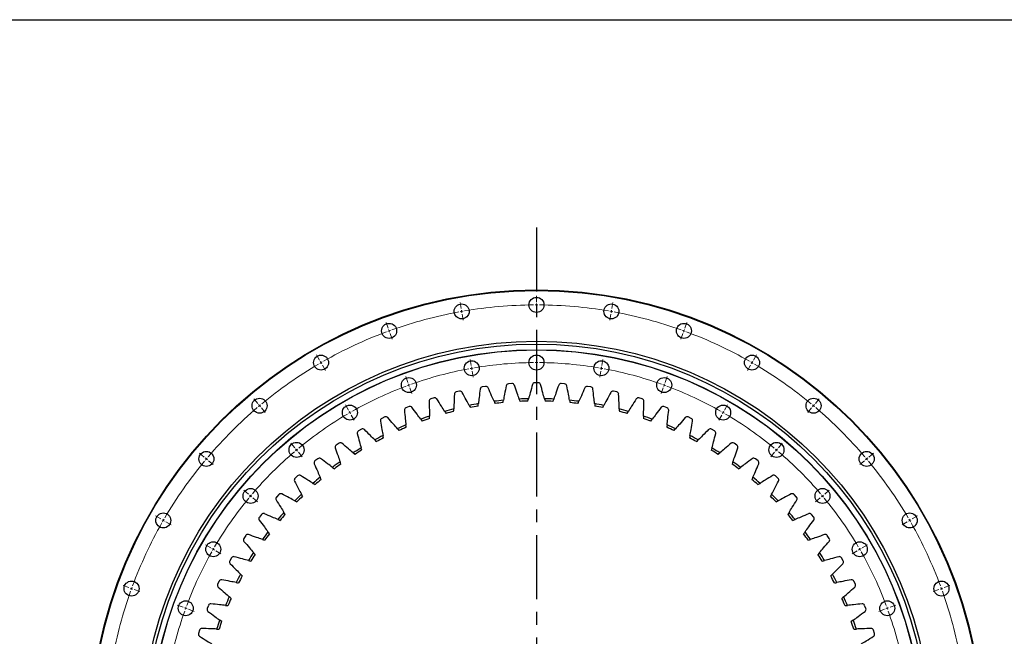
# Model space of a CAD drawing. Header units: millimetres. Extents: x 357 to 9064, y 12136 to 18804.
# Tile 8 of 16: x 1514 to 3222, y 17735 to 18804. Entities that reach past the tile are written whole.
import ezdxf

# ---------------------------------------------------------------- set-up
doc = ezdxf.new("R2010")
doc.units = ezdxf.units.MM
doc.header["$LTSCALE"] = 50
doc.linetypes.add('CENTER', pattern=[10.16, 6.35, -1.27, 1.27, -1.27])

msp = doc.modelspace()

# ---------------------------------------------------------------- linework, layer by layer
at = {"linetype": 'CENTER', "ltscale": 0.35}
msp.add_line((2410.1, 18443.7), (2410.1, 16680.2), dxfattribs=at)
at = {"color": 0, "linetype": 'Continuous', "lineweight": 18}
for p, q in [((2279.5, 18303), (2277.7, 18313.3)), ((2410.1, 18314.4), (2410.1, 18324.9)), ((2410.1, 18309.4), (2410.1, 18311.9)), ((2410.1, 18309.4), (2410.1, 18306.9)), ((2540.8, 18303), (2542.6, 18313.3)), ((2280.3, 18298.1), (2279.9, 18300.5)), ((2280.3, 18298.1), (2280.8, 18295.6)), ((2281.2, 18293.2), (2283, 18282.8)), ((2410.1, 18304.4), (2410.1, 18293.9)), ((2539.1, 18293.2), (2537.3, 18282.8)), ((2540, 18298.1), (2539.5, 18295.6)), ((2540, 18298.1), (2540.4, 18300.5)), ((2152.8, 18269.1), (2149.2, 18278.9)), ((2667.5, 18269.1), (2671.1, 18278.9)), ((2154.5, 18264.4), (2153.6, 18266.7)), ((2154.5, 18264.4), (2155.3, 18262)), ((2156.2, 18259.7), (2159.8, 18249.8)), ((2664.1, 18259.7), (2660.5, 18249.8)), ((2665.8, 18264.4), (2665, 18262)), ((2665.8, 18264.4), (2666.7, 18266.7)), ((2410.1, 18214.4), (2410.1, 18224.9)), ((2033.9, 18213.6), (2028.6, 18222.7)), ((2036.4, 18209.3), (2035.1, 18211.5)), ((2036.4, 18209.3), (2037.6, 18207.1)), ((2296.8, 18204.5), (2295, 18214.9)), ((2410.1, 18209.4), (2410.1, 18211.9)), ((2410.1, 18209.4), (2410.1, 18206.9)), ((2523.5, 18204.5), (2525.3, 18214.9)), ((2783.9, 18209.3), (2782.6, 18207.1)), ((2783.9, 18209.3), (2785.1, 18211.5)), ((2786.4, 18213.6), (2791.6, 18222.7)), ((2038.9, 18205), (2044.1, 18195.9)), ((2297.7, 18199.6), (2297.3, 18202.1)), ((2297.7, 18199.6), (2298.1, 18197.1)), ((2298.6, 18194.7), (2300.4, 18184.3)), ((2410.1, 18204.4), (2410.1, 18193.9)), ((2521.7, 18194.7), (2519.9, 18184.3)), ((2522.6, 18199.6), (2522.2, 18197.1)), ((2522.6, 18199.6), (2523, 18202.1)), ((2781.4, 18205), (2776.1, 18195.9)), ((2187, 18175.1), (2183.4, 18185)), ((2188.7, 18170.4), (2187.8, 18172.7)), ((2631.6, 18170.4), (2632.5, 18172.7)), ((2633.3, 18175.1), (2636.9, 18185)), ((2188.7, 18170.4), (2189.5, 18168)), ((2190.4, 18165.7), (2194, 18155.8)), ((2629.9, 18165.7), (2626.3, 18155.8)), ((2631.6, 18170.4), (2630.8, 18168)), ((1926.5, 18138.4), (1919.7, 18146.4)), ((2893.8, 18138.4), (2900.6, 18146.4)), ((1929.7, 18134.6), (1928.1, 18136.5)), ((1929.7, 18134.6), (1931.3, 18132.6)), ((1932.9, 18130.7), (1939.6, 18122.7)), ((2083.9, 18127), (2078.6, 18136.1)), ((2086.4, 18122.7), (2085.1, 18124.9)), ((2086.4, 18122.7), (2087.6, 18120.5)), ((2733.9, 18122.7), (2732.6, 18120.5)), ((2733.9, 18122.7), (2735.1, 18124.9)), ((2736.4, 18127), (2741.6, 18136.1)), ((2887.4, 18130.7), (2880.7, 18122.7)), ((2890.6, 18134.6), (2889, 18132.6)), ((2890.6, 18134.6), (2892.2, 18136.5)), ((2088.9, 18118.4), (2094.1, 18109.3)), ((2731.4, 18118.4), (2726.1, 18109.3)), ((1990.7, 18061.8), (1984, 18069.8)), ((2829.6, 18061.8), (2836.3, 18069.8)), ((1833.7, 18045.6), (1825.7, 18052.4)), ((1993.9, 18058), (1992.3, 18059.9)), ((1993.9, 18058), (1995.6, 18056)), ((1997.2, 18054.1), (2003.9, 18046.1)), ((2823.1, 18054.1), (2816.4, 18046.1)), ((2826.4, 18058), (2824.7, 18056)), ((2826.4, 18058), (2828, 18059.9)), ((2986.6, 18045.6), (2994.6, 18052.4)), ((1837.5, 18042.4), (1835.6, 18044)), ((1837.5, 18042.4), (1839.4, 18040.8)), ((1841.4, 18039.2), (1849.4, 18032.5)), ((2978.9, 18039.2), (2970.9, 18032.5)), ((2982.8, 18042.4), (2980.9, 18040.8)), ((2982.8, 18042.4), (2984.7, 18044)), ((1910.3, 17981.4), (1902.3, 17988.1)), ((2910, 17981.4), (2918, 17988.1)), ((1914.1, 17978.1), (1912.2, 17979.8)), ((1914.1, 17978.1), (1916, 17976.5)), ((1918, 17974.9), (1926, 17968.2)), ((2902.3, 17974.9), (2894.3, 17968.2)), ((2906.2, 17978.1), (2904.2, 17976.5)), ((2906.2, 17978.1), (2908.1, 17979.8)), ((1758.5, 17938.2), (1749.4, 17943.4)), ((1762.8, 17935.7), (1760.6, 17936.9)), ((1762.8, 17935.7), (1765, 17934.4)), ((1767.1, 17933.2), (1776.2, 17927.9)), ((3053.2, 17933.2), (3044.1, 17927.9)), ((3057.5, 17935.7), (3055.3, 17934.4)), ((3057.5, 17935.7), (3059.7, 17936.9)), ((3061.8, 17938.2), (3070.9, 17943.4)), ((1845.1, 17888.2), (1836, 17893.4)), ((1849.4, 17885.7), (1847.2, 17886.9)), ((1849.4, 17885.7), (1851.6, 17884.4)), ((1853.7, 17883.2), (1862.8, 17877.9)), ((2966.6, 17883.2), (2957.5, 17877.9)), ((2970.9, 17885.7), (2968.7, 17884.4)), ((2970.9, 17885.7), (2973.1, 17886.9)), ((2975.2, 17888.2), (2984.3, 17893.4)), ((1703, 17819.3), (1693.2, 17822.9)), ((1707.7, 17817.6), (1705.4, 17818.5)), ((1707.7, 17817.6), (1710.1, 17816.7)), ((1712.4, 17815.9), (1722.3, 17812.3)), ((3107.9, 17815.9), (3098, 17812.3)), ((3112.6, 17817.6), (3110.2, 17816.7)), ((3112.6, 17817.6), (3114.9, 17818.5)), ((3117.3, 17819.3), (3127.1, 17822.9)), ((1797, 17785.1), (1787.1, 17788.7)), ((1801.7, 17783.4), (1799.3, 17784.3)), ((1801.7, 17783.4), (1804, 17782.5)), ((1806.4, 17781.7), (1816.3, 17778.1)), ((3013.9, 17781.7), (3004, 17778.1)), ((3018.6, 17783.4), (3016.3, 17782.5)), ((3018.6, 17783.4), (3020.9, 17784.3)), ((3023.3, 17785.1), (3033.2, 17788.7))]:
    msp.add_line(p, q, dxfattribs=at)
at = {"color": 7, "linetype": 'Continuous', "lineweight": 25}
for p, q in [((2367.4, 18173), (2361.4, 18172.5)), ((2413.2, 18174.4), (2407.1, 18174.4)), ((2458.9, 18172.5), (2452.9, 18173)), ((2276.8, 18159.8), (2270.9, 18158.4)), ((2321.8, 18168), (2315.9, 18167.1)), ((2504.4, 18167.1), (2498.4, 18168)), ((2549.4, 18158.4), (2543.5, 18159.8)), ((2232.5, 18148.1), (2226.7, 18146.3)), ((2593.6, 18146.3), (2587.8, 18148.1)), ((2189.2, 18133.2), (2183.6, 18131)), ((2636.7, 18131), (2631.1, 18133.2)), ((2147.1, 18115.1), (2141.7, 18112.5)), ((2678.6, 18112.5), (2673.2, 18115.1)), ((2106.5, 18093.9), (2101.3, 18090.9)), ((2719, 18090.9), (2713.8, 18093.9)), ((2067.6, 18069.7), (2062.6, 18066.3)), ((2757.7, 18066.3), (2752.7, 18069.7)), ((2030.6, 18042.7), (2025.9, 18038.9)), ((2794.4, 18038.9), (2789.7, 18042.7)), ((1995.8, 18013), (1991.3, 18008.9)), ((2829, 18008.9), (2824.5, 18013)), ((1963.2, 17980.8), (1959.1, 17976.3)), ((2861.2, 17976.3), (2857.1, 17980.8)), ((1933.2, 17946.2), (1929.4, 17941.5)), ((2890.9, 17941.5), (2887.1, 17946.2)), ((1905.8, 17909.5), (1902.4, 17904.5)), ((2917.9, 17904.5), (2914.5, 17909.5)), ((1881.2, 17870.8), (1878.2, 17865.6)), ((2942.1, 17865.6), (2939.1, 17870.8)), ((1859.6, 17830.4), (1857, 17825)), ((2963.3, 17825), (2960.7, 17830.4)), ((1841.1, 17788.5), (1838.9, 17782.9)), ((2981.4, 17782.9), (2979.2, 17788.5)), ((1825.8, 17745.4), (1824, 17739.6)), ((2996.3, 17739.6), (2994.5, 17745.4))]:
    msp.add_line(p, q, dxfattribs=at)
msp.add_lwpolyline([(357.3, 18803.9), (9063.8, 18803.9), (9063.8, 12135.8), (357.3, 12135.8)], close=True)
for centre, radius in [((2410.1, 17561.9), 773.5), ((2410.1, 17561.9), 772.5), ((2280.3, 18298.1), 13), ((2410.1, 18309.4), 13), ((2540, 18298.1), 13), ((2154.5, 18264.4), 13), ((2665.8, 18264.4), 13), ((2410.1, 17561.9), 684.5), ((2410.1, 17561.9), 679.5), ((2410.1, 17561.9), 669.7), ((2410.1, 17561.9), 669.4), ((2036.4, 18209.3), 13), ((2297.7, 18199.6), 13), ((2410.1, 18209.4), 13), ((2522.6, 18199.6), 13), ((2783.9, 18209.3), 13), ((2188.7, 18170.4), 13), ((2631.6, 18170.4), 13), ((1929.7, 18134.6), 13), ((2890.6, 18134.6), 13), ((2086.4, 18122.7), 13), ((2733.9, 18122.7), 13), ((1993.9, 18058), 13), ((2826.4, 18058), 13), ((1837.5, 18042.4), 13), ((2982.8, 18042.4), 13), ((1914.1, 17978.1), 13), ((2906.2, 17978.1), 13), ((1762.8, 17935.7), 13), ((3057.5, 17935.7), 13), ((1849.4, 17885.7), 13), ((2970.9, 17885.7), 13), ((1707.7, 17817.6), 13), ((3112.6, 17817.6), 13), ((1801.7, 17783.4), 13), ((3018.6, 17783.4), 13)]:
    msp.add_circle(centre, radius, dxfattribs=at)
at = {"color": 0, "linetype": 'Continuous', "lineweight": 18}
for radius, start, end in [(747.5, 90.3832, 99.6168), (747.5, 90, 90.1916), (747.5, 89.8084, 90), (747.5, 80.3832, 89.6168), (747.5, 100.3832, 109.6168), (747.5, 100, 100.1916), (747.5, 99.8084, 100), (747.5, 80, 80.1916), (747.5, 79.8084, 80), (747.5, 70.3832, 79.6168), (747.5, 110.3832, 119.6168), (747.5, 110, 110.1916), (747.5, 109.8084, 110), (747.5, 70, 70.1916), (747.5, 69.8084, 70), (747.5, 60.3832, 69.6168), (747.5, 120.3832, 129.6168), (747.5, 120, 120.1916), (747.5, 119.8084, 120), (647.5, 90.4424, 99.5576), (647.5, 90, 90.2212), (647.5, 89.7788, 90), (647.5, 80.4424, 89.5576), (747.5, 60, 60.1916), (747.5, 59.8084, 60), (747.5, 50.3832, 59.6168), (647.5, 100.4424, 109.5576), (647.5, 100, 100.2212), (647.5, 99.7788, 100), (647.5, 80, 80.2212), (647.5, 79.7788, 80), (647.5, 70.4424, 79.5576), (647.5, 110.4424, 119.5576), (647.5, 110, 110.2212), (647.5, 109.7788, 110), (647.5, 70, 70.2212), (647.5, 69.7788, 70), (647.5, 60.4424, 69.5576), (747.5, 130.3832, 139.6168), (747.5, 130, 130.1916), (747.5, 129.8084, 130), (647.5, 120, 120.2212), (647.5, 119.7788, 120), (647.5, 60, 60.2212), (647.5, 59.7788, 60), (747.5, 50, 50.1916), (747.5, 49.8084, 50), (747.5, 40.3832, 49.6168), (647.5, 120.4424, 129.5576), (647.5, 50.4424, 59.5576), (647.5, 130.4424, 139.5576), (647.5, 130, 130.2212), (647.5, 129.7788, 130), (647.5, 50, 50.2212), (647.5, 49.7788, 50), (647.5, 40.4424, 49.5576), (747.5, 140.3832, 149.6168), (747.5, 140, 140.1916), (747.5, 139.8084, 140), (747.5, 40, 40.1916), (747.5, 39.8084, 40), (747.5, 30.3832, 39.6168), (647.5, 140.4424, 149.5576), (647.5, 140, 140.2212), (647.5, 139.7788, 140), (647.5, 40, 40.2212), (647.5, 39.7788, 40), (647.5, 30.4424, 39.5576), (747.5, 150, 150.1916), (747.5, 149.8084, 150), (747.5, 30, 30.1916), (747.5, 29.8084, 30), (747.5, 150.3832, 159.6168), (747.5, 20.3832, 29.6168), (647.5, 150, 150.2212), (647.5, 149.7788, 150), (647.5, 30, 30.2212), (647.5, 29.7788, 30), (647.5, 150.4424, 159.5576), (647.5, 20.4424, 29.5576), (747.5, 160, 160.1916), (747.5, 159.8084, 160), (747.5, 20, 20.1916), (747.5, 19.8084, 20), (747.5, 160.3832, 169.6168), (747.5, 10.3832, 19.6168), (647.5, 160, 160.2212), (647.5, 159.7788, 160), (647.5, 20, 20.2212), (647.5, 19.7788, 20), (647.5, 160.4424, 169.5576), (647.5, 10.4424, 19.5576)]:
    msp.add_arc((2410.1, 17561.9), radius, start, end, dxfattribs=at)
at = {"color": 7, "linetype": 'Continuous', "lineweight": 25}
for centre, radius, start, end in [((2361.7, 18168.3), 4.2, 94.2857, 168.7659), ((2367.7, 18168.8), 4.2, 19.8055, 94.2857), ((2407.1, 18170.2), 4.2, 90, 164.4802), ((2413.2, 18170.2), 4.2, 15.5198, 90), ((2452.6, 18168.8), 4.2, 85.7143, 160.1945), ((2458.6, 18168.3), 4.2, 11.2341, 85.7143), ((2271.8, 18154.3), 4.2, 102.8571, 177.3374), ((2277.7, 18155.7), 4.2, 28.3769, 102.8571), ((2316.5, 18163), 4.2, 98.5714, 173.0516), ((2322.5, 18163.9), 4.2, 24.0912, 98.5714), ((2497.8, 18163.9), 4.2, 81.4286, 155.9088), ((2503.8, 18163), 4.2, 6.9484, 81.4286), ((2542.6, 18155.7), 4.2, 77.1429, 151.6231), ((2548.5, 18154.3), 4.2, 2.6626, 77.1429), ((2228, 18142.3), 4.2, 107.1429, 181.6231), ((2233.7, 18144.1), 4.2, 32.6626, 107.1429), ((2410.1, 17561.9), 585, 99.916, 101.5126), ((2410.1, 17561.9), 585, 95.6302, 97.2269), ((2410.1, 17561.9), 581, 95.7506, 97.1065), ((2410.1, 17561.9), 585, 91.3445, 92.9412), ((2410.1, 17561.9), 581, 91.4649, 92.8208), ((2410.1, 17561.9), 585, 87.0588, 88.6555), ((2410.1, 17561.9), 581, 87.1792, 88.5351), ((2410.1, 17561.9), 585, 82.7731, 84.3698), ((2410.1, 17561.9), 581, 82.8935, 84.2494), ((2410.1, 17561.9), 585, 78.4874, 80.084), ((2586.6, 18144.1), 4.2, 72.8571, 147.3374), ((2592.3, 18142.3), 4.2, 358.3769, 72.8571), ((2185.1, 18127.1), 4.2, 111.4286, 185.9088), ((2190.7, 18129.3), 4.2, 36.9484, 111.4286), ((2410.1, 17561.9), 585, 104.2017, 105.7983), ((2410.1, 17561.9), 581, 104.3221, 105.6779), ((2410.1, 17561.9), 581, 100.0363, 101.3922), ((2410.1, 17561.9), 581, 78.6078, 79.9637), ((2410.1, 17561.9), 585, 74.2017, 75.7983), ((2410.1, 17561.9), 581, 74.3221, 75.6779), ((2629.6, 18129.3), 4.2, 68.5714, 143.0516), ((2635.2, 18127.1), 4.2, 354.0912, 68.5714), ((2143.5, 18108.7), 4.2, 115.7143, 190.1945), ((2148.9, 18111.3), 4.2, 41.2341, 115.7143), ((2410.1, 17561.9), 585, 108.4874, 110.084), ((2410.1, 17561.9), 581, 108.6078, 109.9637), ((2410.1, 17561.9), 581, 70.0363, 71.3922), ((2410.1, 17561.9), 585, 69.916, 71.5126), ((2671.4, 18111.3), 4.2, 64.2857, 138.7659), ((2676.8, 18108.7), 4.2, 349.8055, 64.2857), ((2103.4, 18087.2), 4.2, 120, 194.4802), ((2108.6, 18090.3), 4.2, 45.5198, 120), ((2410.1, 17561.9), 585, 112.7731, 114.3698), ((2410.1, 17561.9), 581, 112.8935, 114.2494), ((2410.1, 17561.9), 581, 65.7506, 67.1065), ((2410.1, 17561.9), 585, 65.6302, 67.2269), ((2711.7, 18090.3), 4.2, 60, 134.4802), ((2716.9, 18087.2), 4.2, 345.5198, 60), ((2070, 18066.2), 4.2, 49.8055, 124.2857), ((2410.1, 17561.9), 585, 117.0588, 118.6555), ((2410.1, 17561.9), 581, 117.1792, 118.5351), ((2410.1, 17561.9), 581, 61.4649, 62.8208), ((2410.1, 17561.9), 585, 61.3445, 62.9412), ((2750.3, 18066.2), 4.2, 55.7143, 130.1945), ((2065, 18062.8), 4.2, 124.2857, 198.7659), ((2410.1, 17561.9), 585, 121.3445, 122.9412), ((2410.1, 17561.9), 581, 121.4649, 122.8208), ((2410.1, 17561.9), 581, 57.1792, 58.5351), ((2410.1, 17561.9), 585, 57.0588, 58.6555), ((2755.3, 18062.8), 4.2, 341.2341, 55.7143), ((2028.5, 18035.6), 4.2, 128.5714, 203.0516), ((2033.2, 18039.4), 4.2, 54.0912, 128.5714), ((2410.1, 17561.9), 585, 125.6302, 127.2269), ((2410.1, 17561.9), 585, 52.7731, 54.3698), ((2787.1, 18039.4), 4.2, 51.4286, 125.9088), ((2791.8, 18035.6), 4.2, 336.9484, 51.4286), ((2410.1, 17561.9), 581, 125.7506, 127.1065), ((2410.1, 17561.9), 581, 52.8935, 54.2494), ((1994.2, 18005.8), 4.2, 132.8571, 207.3374), ((1998.6, 18009.9), 4.2, 58.3769, 132.8571), ((2410.1, 17561.9), 585, 129.916, 131.5126), ((2410.1, 17561.9), 581, 130.0363, 131.3922), ((2410.1, 17561.9), 581, 48.6078, 49.9637), ((2410.1, 17561.9), 585, 48.4874, 50.084), ((2821.7, 18009.9), 4.2, 47.1429, 121.6231), ((2826.1, 18005.8), 4.2, 332.6626, 47.1429), ((1962.2, 17973.5), 4.2, 137.1429, 211.6231), ((1966.3, 17977.9), 4.2, 62.6626, 137.1429), ((2410.1, 17561.9), 585, 134.2017, 135.7983), ((2410.1, 17561.9), 581, 134.3221, 135.6779), ((2410.1, 17561.9), 581, 44.3221, 45.6779), ((2410.1, 17561.9), 585, 44.2017, 45.7983), ((2854, 17977.9), 4.2, 42.8571, 117.3374), ((2858.1, 17973.5), 4.2, 328.3769, 42.8571), ((1932.7, 17938.8), 4.2, 141.4286, 215.9088), ((1936.4, 17943.6), 4.2, 66.9484, 141.4286), ((2410.1, 17561.9), 585, 138.4874, 140.084), ((2410.1, 17561.9), 581, 138.6078, 139.9637), ((2410.1, 17561.9), 581, 40.0363, 41.3922), ((2410.1, 17561.9), 585, 39.916, 41.5126), ((2883.9, 17943.6), 4.2, 38.5714, 113.0516), ((2887.6, 17938.8), 4.2, 324.0912, 38.5714), ((2410.1, 17561.9), 585, 142.7731, 144.3698), ((2410.1, 17561.9), 585, 35.6302, 37.2269), ((1905.8, 17902.1), 4.2, 145.7143, 220.1945), ((1909.2, 17907.1), 4.2, 71.2341, 145.7143), ((2410.1, 17561.9), 581, 142.8935, 144.2494), ((2410.1, 17561.9), 581, 35.7506, 37.1065), ((2911, 17907.1), 4.2, 34.2857, 108.7659), ((2914.5, 17902.1), 4.2, 319.8055, 34.2857), ((1881.8, 17863.5), 4.2, 150, 224.4802), ((1884.9, 17868.7), 4.2, 75.5198, 150), ((2410.1, 17561.9), 585, 147.0588, 148.6555), ((2410.1, 17561.9), 581, 147.1792, 148.5351), ((2410.1, 17561.9), 581, 31.4649, 32.8208), ((2410.1, 17561.9), 585, 31.3445, 32.9412), ((2935.4, 17868.7), 4.2, 30, 104.4802), ((2938.5, 17863.5), 4.2, 315.5198, 30), ((1863.4, 17828.6), 4.2, 79.8055, 154.2857), ((2410.1, 17561.9), 585, 151.3445, 152.9412), ((2410.1, 17561.9), 581, 151.4649, 152.8208), ((2410.1, 17561.9), 581, 27.1792, 28.5351), ((2410.1, 17561.9), 585, 27.0588, 28.6555), ((2956.9, 17828.6), 4.2, 25.7143, 100.1945), ((1860.8, 17823.1), 4.2, 154.2857, 228.7659), ((2959.5, 17823.1), 4.2, 311.2341, 25.7143), ((2410.1, 17561.9), 585, 155.6302, 157.2269), ((2410.1, 17561.9), 581, 155.7506, 157.1065), ((2410.1, 17561.9), 581, 22.8935, 24.2494), ((2410.1, 17561.9), 585, 22.7731, 24.3698), ((1842.8, 17781.4), 4.2, 158.5714, 233.0516), ((1845, 17787), 4.2, 84.0912, 158.5714), ((2975.3, 17787), 4.2, 21.4286, 95.9088), ((2977.5, 17781.4), 4.2, 306.9484, 21.4286), ((2410.1, 17561.9), 585, 159.916, 161.5126), ((2410.1, 17561.9), 585, 18.4874, 20.084), ((1829.8, 17744.1), 4.2, 88.3769, 162.8571), ((2410.1, 17561.9), 581, 160.0363, 161.3922), ((2410.1, 17561.9), 581, 18.6078, 19.9637), ((2990.5, 17744.1), 4.2, 17.1429, 91.6231), ((1828, 17738.4), 4.2, 162.8571, 237.3374), ((2992.3, 17738.4), 4.2, 302.6626, 17.1429)]:
    msp.add_arc(centre, radius, start, end, dxfattribs=at)
for points, knots in [([(2293.4, 18135.2), (2291.7, 18138.2), (2287.7, 18145.8), (2283.7, 18153.4), (2281.4, 18157.7)], [0.1292262, 0.1292262, 0.1292262, 0.1292262, 0.3809771, 0.7350381, 0.7350381, 0.7350381, 0.7350381]), ([(2312.3, 18163.5), (2311.7, 18158.7), (2310.8, 18150.1), (2309.8, 18141.6), (2309.4, 18138.2)], [0.0269161, 0.0269161, 0.0269161, 0.0269161, 0.3809771, 0.6327281, 0.6327281, 0.6327281, 0.6327281]), ([(2336.6, 18142.3), (2335.1, 18145.5), (2331.7, 18153.3), (2328.3, 18161.2), (2326.3, 18165.6)], [0.1292262, 0.1292262, 0.1292262, 0.1292262, 0.3809771, 0.7350381, 0.7350381, 0.7350381, 0.7350381]), ([(2357.6, 18169.1), (2356.6, 18164.4), (2355, 18155.9), (2353.4, 18147.5), (2352.8, 18144.1)], [0.0269161, 0.0269161, 0.0269161, 0.0269161, 0.3809771, 0.6327281, 0.6327281, 0.6327281, 0.6327281]), ([(2380.1, 18146.2), (2379, 18149.4), (2376.1, 18157.5), (2373.3, 18165.6), (2371.7, 18170.2)], [0.1292262, 0.1292262, 0.1292262, 0.1292262, 0.3809771, 0.7350381, 0.7350381, 0.7350381, 0.7350381]), ([(2403.1, 18171.4), (2401.8, 18166.7), (2399.6, 18158.4), (2397.3, 18150.1), (2396.4, 18146.8)], [0.0269161, 0.0269161, 0.0269161, 0.0269161, 0.3809771, 0.6327281, 0.6327281, 0.6327281, 0.6327281]), ([(2423.9, 18146.8), (2423, 18150.1), (2420.7, 18158.4), (2418.5, 18166.7), (2417.2, 18171.4)], [0.1292262, 0.1292262, 0.1292262, 0.1292262, 0.3809771, 0.7350381, 0.7350381, 0.7350381, 0.7350381]), ([(2448.6, 18170.2), (2447, 18165.6), (2444.2, 18157.5), (2441.3, 18149.4), (2440.2, 18146.2)], [0.0269161, 0.0269161, 0.0269161, 0.0269161, 0.3809771, 0.6327281, 0.6327281, 0.6327281, 0.6327281]), ([(2467.5, 18144.1), (2466.9, 18147.5), (2465.3, 18155.9), (2463.7, 18164.4), (2462.7, 18169.1)], [0.1292262, 0.1292262, 0.1292262, 0.1292262, 0.3809771, 0.7350381, 0.7350381, 0.7350381, 0.7350381]), ([(2494, 18165.6), (2492, 18161.2), (2488.6, 18153.3), (2485.2, 18145.5), (2483.7, 18142.3)], [0.0269161, 0.0269161, 0.0269161, 0.0269161, 0.3809771, 0.6327281, 0.6327281, 0.6327281, 0.6327281]), ([(2510.9, 18138.2), (2510.5, 18141.6), (2509.5, 18150.1), (2508.6, 18158.7), (2508, 18163.5)], [0.1292262, 0.1292262, 0.1292262, 0.1292262, 0.3809771, 0.7350381, 0.7350381, 0.7350381, 0.7350381]), ([(2538.9, 18157.7), (2536.6, 18153.4), (2532.5, 18145.8), (2528.5, 18138.2), (2526.9, 18135.2)], [0.0269161, 0.0269161, 0.0269161, 0.0269161, 0.3809771, 0.6327281, 0.6327281, 0.6327281, 0.6327281]), ([(2223.8, 18142.2), (2223.9, 18137.4), (2224.2, 18128.8), (2224.5, 18120.2), (2224.6, 18116.7)], [0.0269161, 0.0269161, 0.0269161, 0.0269161, 0.3809771, 0.6327281, 0.6327281, 0.6327281, 0.6327281]), ([(2250.9, 18124.8), (2249, 18127.8), (2244.5, 18135), (2239.9, 18142.3), (2237.3, 18146.4)], [0.1292262, 0.1292262, 0.1292262, 0.1292262, 0.3809771, 0.7350381, 0.7350381, 0.7350381, 0.7350381]), ([(2267.6, 18154.5), (2267.4, 18149.7), (2267.1, 18141.1), (2266.8, 18132.5), (2266.6, 18129.1)], [0.0269161, 0.0269161, 0.0269161, 0.0269161, 0.3809771, 0.6327281, 0.6327281, 0.6327281, 0.6327281]), ([(2553.7, 18129.1), (2553.5, 18132.5), (2553.2, 18141.1), (2552.9, 18149.7), (2552.6, 18154.5)], [0.1292262, 0.1292262, 0.1292262, 0.1292262, 0.3809771, 0.7350381, 0.7350381, 0.7350381, 0.7350381]), ([(2583, 18146.4), (2580.4, 18142.3), (2575.8, 18135), (2571.3, 18127.8), (2569.4, 18124.8)], [0.0269161, 0.0269161, 0.0269161, 0.0269161, 0.3809771, 0.6327281, 0.6327281, 0.6327281, 0.6327281]), ([(2595.6, 18116.7), (2595.8, 18120.2), (2596.1, 18128.8), (2596.4, 18137.4), (2596.5, 18142.2)], [0.1292262, 0.1292262, 0.1292262, 0.1292262, 0.3809771, 0.7350381, 0.7350381, 0.7350381, 0.7350381]), ([(2180.9, 18126.7), (2181.4, 18121.8), (2182.4, 18113.3), (2183.3, 18104.8), (2183.7, 18101.3)], [0.0269161, 0.0269161, 0.0269161, 0.0269161, 0.3809771, 0.6327281, 0.6327281, 0.6327281, 0.6327281]), ([(2209.3, 18111.4), (2207.2, 18114.1), (2202.1, 18121), (2197, 18127.9), (2194.1, 18131.8)], [0.1292262, 0.1292262, 0.1292262, 0.1292262, 0.3809771, 0.7350381, 0.7350381, 0.7350381, 0.7350381]), ([(2626.2, 18131.8), (2623.3, 18127.9), (2618.2, 18121), (2613.1, 18114.1), (2611, 18111.4)], [0.0269161, 0.0269161, 0.0269161, 0.0269161, 0.3809771, 0.6327281, 0.6327281, 0.6327281, 0.6327281]), ([(2636.6, 18101.3), (2637, 18104.8), (2637.9, 18113.3), (2638.9, 18121.8), (2639.4, 18126.7)], [0.1292262, 0.1292262, 0.1292262, 0.1292262, 0.3809771, 0.7350381, 0.7350381, 0.7350381, 0.7350381]), ([(2139.4, 18107.9), (2140.2, 18103.2), (2141.8, 18094.7), (2143.4, 18086.3), (2144, 18082.9)], [0.0269161, 0.0269161, 0.0269161, 0.0269161, 0.3809771, 0.6327281, 0.6327281, 0.6327281, 0.6327281]), ([(2168.8, 18094.8), (2166.5, 18097.4), (2160.9, 18103.9), (2155.3, 18110.4), (2152.1, 18114.1)], [0.1292262, 0.1292262, 0.1292262, 0.1292262, 0.3809771, 0.7350381, 0.7350381, 0.7350381, 0.7350381]), ([(2668.2, 18114.1), (2665, 18110.4), (2659.4, 18103.9), (2653.8, 18097.4), (2651.5, 18094.8)], [0.0269161, 0.0269161, 0.0269161, 0.0269161, 0.3809771, 0.6327281, 0.6327281, 0.6327281, 0.6327281]), ([(2676.3, 18082.9), (2676.9, 18086.3), (2678.5, 18094.7), (2680.1, 18103.2), (2680.9, 18107.9)], [0.1292262, 0.1292262, 0.1292262, 0.1292262, 0.3809771, 0.7350381, 0.7350381, 0.7350381, 0.7350381]), ([(2129.6, 18075.3), (2127.1, 18077.7), (2121.1, 18083.8), (2115, 18089.8), (2111.6, 18093.2)], [0.1292262, 0.1292262, 0.1292262, 0.1292262, 0.3809771, 0.7350381, 0.7350381, 0.7350381, 0.7350381]), ([(2708.7, 18093.2), (2705.3, 18089.8), (2699.2, 18083.8), (2693.2, 18077.7), (2690.7, 18075.3)], [0.0269161, 0.0269161, 0.0269161, 0.0269161, 0.3809771, 0.6327281, 0.6327281, 0.6327281, 0.6327281]), ([(2092, 18052.9), (2089.4, 18055.1), (2082.9, 18060.7), (2076.4, 18066.3), (2072.7, 18069.5)], [0.1292262, 0.1292262, 0.1292262, 0.1292262, 0.3809771, 0.7350381, 0.7350381, 0.7350381, 0.7350381]), ([(2099.3, 18086.2), (2100.5, 18081.5), (2102.8, 18073.2), (2105, 18064.9), (2105.8, 18061.6)], [0.0269161, 0.0269161, 0.0269161, 0.0269161, 0.3809771, 0.6327281, 0.6327281, 0.6327281, 0.6327281]), ([(2714.5, 18061.6), (2715.3, 18064.9), (2717.5, 18073.2), (2719.8, 18081.5), (2721, 18086.2)], [0.1292262, 0.1292262, 0.1292262, 0.1292262, 0.3809771, 0.7350381, 0.7350381, 0.7350381, 0.7350381]), ([(2747.6, 18069.5), (2743.9, 18066.3), (2737.4, 18060.7), (2730.9, 18055.1), (2728.3, 18052.9)], [0.0269161, 0.0269161, 0.0269161, 0.0269161, 0.3809771, 0.6327281, 0.6327281, 0.6327281, 0.6327281]), ([(2061, 18061.5), (2062.6, 18056.9), (2065.4, 18048.8), (2068.2, 18040.7), (2069.4, 18037.4)], [0.0269161, 0.0269161, 0.0269161, 0.0269161, 0.3809771, 0.6327281, 0.6327281, 0.6327281, 0.6327281]), ([(2750.9, 18037.4), (2752.1, 18040.7), (2754.9, 18048.8), (2757.7, 18056.9), (2759.3, 18061.5)], [0.1292262, 0.1292262, 0.1292262, 0.1292262, 0.3809771, 0.7350381, 0.7350381, 0.7350381, 0.7350381]), ([(2056.2, 18027.7), (2053.4, 18029.8), (2046.6, 18034.8), (2039.6, 18040), (2035.7, 18042.8)], [0.1292262, 0.1292262, 0.1292262, 0.1292262, 0.3809771, 0.7350381, 0.7350381, 0.7350381, 0.7350381]), ([(2784.6, 18042.8), (2780.7, 18040), (2773.7, 18034.8), (2766.9, 18029.8), (2764.1, 18027.7)], [0.0269161, 0.0269161, 0.0269161, 0.0269161, 0.3809771, 0.6327281, 0.6327281, 0.6327281, 0.6327281]), ([(2024.7, 18034), (2026.6, 18029.5), (2030, 18021.6), (2033.4, 18013.8), (2034.8, 18010.6)], [0.0269161, 0.0269161, 0.0269161, 0.0269161, 0.3809771, 0.6327281, 0.6327281, 0.6327281, 0.6327281]), ([(2785.5, 18010.6), (2786.9, 18013.8), (2790.3, 18021.6), (2793.7, 18029.5), (2795.6, 18034)], [0.1292262, 0.1292262, 0.1292262, 0.1292262, 0.3809771, 0.7350381, 0.7350381, 0.7350381, 0.7350381]), ([(1990.5, 18003.9), (1992.7, 17999.6), (1996.7, 17992), (2000.7, 17984.4), (2002.3, 17981.3)], [0.0269161, 0.0269161, 0.0269161, 0.0269161, 0.3809771, 0.6327281, 0.6327281, 0.6327281, 0.6327281]), ([(2022.4, 18000), (2019.5, 18001.8), (2012.2, 18006.4), (2005, 18010.9), (2000.8, 18013.5)], [0.1292262, 0.1292262, 0.1292262, 0.1292262, 0.3809771, 0.7350381, 0.7350381, 0.7350381, 0.7350381]), ([(2819.5, 18013.5), (2815.3, 18010.9), (2808.1, 18006.4), (2800.8, 18001.8), (2797.9, 18000)], [0.0269161, 0.0269161, 0.0269161, 0.0269161, 0.3809771, 0.6327281, 0.6327281, 0.6327281, 0.6327281]), ([(2818, 17981.3), (2819.6, 17984.4), (2823.6, 17992), (2827.6, 17999.6), (2829.8, 18003.9)], [0.1292262, 0.1292262, 0.1292262, 0.1292262, 0.3809771, 0.7350381, 0.7350381, 0.7350381, 0.7350381]), ([(1958.6, 17971.3), (1961.1, 17967.1), (1965.7, 17959.9), (1970.3, 17952.6), (1972.1, 17949.7)], [0.0269161, 0.0269161, 0.0269161, 0.0269161, 0.3809771, 0.6327281, 0.6327281, 0.6327281, 0.6327281]), ([(1990.8, 17969.8), (1987.7, 17971.4), (1980.1, 17975.4), (1972.5, 17979.4), (1968.2, 17981.6)], [0.1292262, 0.1292262, 0.1292262, 0.1292262, 0.3809771, 0.7350381, 0.7350381, 0.7350381, 0.7350381]), ([(2852.1, 17981.6), (2847.8, 17979.4), (2840.2, 17975.4), (2832.6, 17971.4), (2829.5, 17969.8)], [0.0269161, 0.0269161, 0.0269161, 0.0269161, 0.3809771, 0.6327281, 0.6327281, 0.6327281, 0.6327281]), ([(2848.2, 17949.7), (2850, 17952.6), (2854.6, 17959.9), (2859.1, 17967.1), (2861.7, 17971.3)], [0.1292262, 0.1292262, 0.1292262, 0.1292262, 0.3809771, 0.7350381, 0.7350381, 0.7350381, 0.7350381]), ([(1929.3, 17936.4), (1932.1, 17932.5), (1937.2, 17925.5), (1942.3, 17918.7), (1944.3, 17915.8)], [0.0269161, 0.0269161, 0.0269161, 0.0269161, 0.3809771, 0.6327281, 0.6327281, 0.6327281, 0.6327281]), ([(1961.5, 17937.3), (1958.3, 17938.7), (1950.4, 17942.1), (1942.6, 17945.5), (1938.1, 17947.4)], [0.1292262, 0.1292262, 0.1292262, 0.1292262, 0.3809771, 0.7350381, 0.7350381, 0.7350381, 0.7350381]), ([(2882.2, 17947.4), (2877.7, 17945.5), (2869.9, 17942.1), (2862, 17938.7), (2858.8, 17937.3)], [0.0269161, 0.0269161, 0.0269161, 0.0269161, 0.3809771, 0.6327281, 0.6327281, 0.6327281, 0.6327281]), ([(2876, 17915.8), (2878, 17918.7), (2883.1, 17925.5), (2888.2, 17932.5), (2891, 17936.4)], [0.1292262, 0.1292262, 0.1292262, 0.1292262, 0.3809771, 0.7350381, 0.7350381, 0.7350381, 0.7350381]), ([(1902.6, 17899.4), (1905.8, 17895.7), (1911.4, 17889.2), (1917, 17882.7), (1919.2, 17880)], [0.0269161, 0.0269161, 0.0269161, 0.0269161, 0.3809771, 0.6327281, 0.6327281, 0.6327281, 0.6327281]), ([(1934.7, 17902.7), (1931.4, 17903.9), (1923.3, 17906.7), (1915.2, 17909.5), (1910.6, 17911.1)], [0.1292262, 0.1292262, 0.1292262, 0.1292262, 0.3809771, 0.7350381, 0.7350381, 0.7350381, 0.7350381]), ([(2909.7, 17911.1), (2905.1, 17909.5), (2897, 17906.7), (2888.9, 17903.9), (2885.6, 17902.7)], [0.0269161, 0.0269161, 0.0269161, 0.0269161, 0.3809771, 0.6327281, 0.6327281, 0.6327281, 0.6327281]), ([(2901.1, 17880), (2903.3, 17882.7), (2908.9, 17889.2), (2914.5, 17895.7), (2917.7, 17899.4)], [0.1292262, 0.1292262, 0.1292262, 0.1292262, 0.3809771, 0.7350381, 0.7350381, 0.7350381, 0.7350381]), ([(1910.5, 17866.2), (1907.2, 17867.1), (1898.9, 17869.3), (1890.6, 17871.6), (1885.9, 17872.8)], [0.1292262, 0.1292262, 0.1292262, 0.1292262, 0.3809771, 0.7350381, 0.7350381, 0.7350381, 0.7350381]), ([(2934.4, 17872.8), (2929.7, 17871.6), (2921.4, 17869.3), (2913.1, 17867.1), (2909.8, 17866.2)], [0.0269161, 0.0269161, 0.0269161, 0.0269161, 0.3809771, 0.6327281, 0.6327281, 0.6327281, 0.6327281]), ([(1878.8, 17860.5), (1882.2, 17857.1), (1888.3, 17851), (1894.4, 17844.9), (1896.8, 17842.5)], [0.0269161, 0.0269161, 0.0269161, 0.0269161, 0.3809771, 0.6327281, 0.6327281, 0.6327281, 0.6327281]), ([(2923.5, 17842.5), (2925.9, 17844.9), (2932, 17851), (2938.1, 17857.1), (2941.5, 17860.5)], [0.1292262, 0.1292262, 0.1292262, 0.1292262, 0.3809771, 0.7350381, 0.7350381, 0.7350381, 0.7350381]), ([(1889.2, 17828.1), (1885.8, 17828.7), (1877.4, 17830.3), (1868.9, 17831.9), (1864.1, 17832.7)], [0.1292262, 0.1292262, 0.1292262, 0.1292262, 0.3809771, 0.7350381, 0.7350381, 0.7350381, 0.7350381]), ([(2956.2, 17832.7), (2951.4, 17831.9), (2942.9, 17830.3), (2934.5, 17828.7), (2931.1, 17828.1)], [0.0269161, 0.0269161, 0.0269161, 0.0269161, 0.3809771, 0.6327281, 0.6327281, 0.6327281, 0.6327281]), ([(1858, 17820), (1861.7, 17816.8), (1868.2, 17811.2), (1874.7, 17805.6), (1877.3, 17803.3)], [0.0269161, 0.0269161, 0.0269161, 0.0269161, 0.3809771, 0.6327281, 0.6327281, 0.6327281, 0.6327281]), ([(2943, 17803.3), (2945.6, 17805.6), (2952.1, 17811.2), (2958.6, 17816.8), (2962.3, 17820)], [0.1292262, 0.1292262, 0.1292262, 0.1292262, 0.3809771, 0.7350381, 0.7350381, 0.7350381, 0.7350381]), ([(1870.8, 17788.4), (1867.3, 17788.7), (1858.8, 17789.7), (1850.3, 17790.7), (1845.4, 17791.2)], [0.1292262, 0.1292262, 0.1292262, 0.1292262, 0.3809771, 0.7350381, 0.7350381, 0.7350381, 0.7350381]), ([(2974.9, 17791.2), (2970, 17790.7), (2961.5, 17789.7), (2953, 17788.7), (2949.5, 17788.4)], [0.0269161, 0.0269161, 0.0269161, 0.0269161, 0.3809771, 0.6327281, 0.6327281, 0.6327281, 0.6327281]), ([(1840.3, 17778), (1844.1, 17775.1), (1851.1, 17770), (1857.9, 17764.9), (1860.7, 17762.8)], [0.0269161, 0.0269161, 0.0269161, 0.0269161, 0.3809771, 0.6327281, 0.6327281, 0.6327281, 0.6327281]), ([(2959.6, 17762.8), (2962.3, 17764.9), (2969.2, 17770), (2976.1, 17775.1), (2980, 17778)], [0.1292262, 0.1292262, 0.1292262, 0.1292262, 0.3809771, 0.7350381, 0.7350381, 0.7350381, 0.7350381]), ([(1855.3, 17747.4), (1851.9, 17747.5), (1843.3, 17747.9), (1834.7, 17748.2), (1829.9, 17748.3)], [0.1292262, 0.1292262, 0.1292262, 0.1292262, 0.3809771, 0.7350381, 0.7350381, 0.7350381, 0.7350381]), ([(2990.4, 17748.3), (2985.6, 17748.2), (2977, 17747.9), (2968.4, 17747.5), (2965, 17747.4)], [0.0269161, 0.0269161, 0.0269161, 0.0269161, 0.3809771, 0.6327281, 0.6327281, 0.6327281, 0.6327281]), ([(1825.7, 17734.8), (1829.8, 17732.2), (1837.1, 17727.6), (1844.3, 17723.1), (1847.2, 17721.2)], [0.0269161, 0.0269161, 0.0269161, 0.0269161, 0.3809771, 0.6327281, 0.6327281, 0.6327281, 0.6327281]), ([(2973.1, 17721.2), (2976, 17723.1), (2983.2, 17727.6), (2990.5, 17732.2), (2994.6, 17734.8)], [0.1292262, 0.1292262, 0.1292262, 0.1292262, 0.3809771, 0.7350381, 0.7350381, 0.7350381, 0.7350381])]:
    msp.add_open_spline(points, degree=3, knots=knots, dxfattribs=at)
for points in [[(2308.9, 18134), (2309.1, 18135.4), (2309.2, 18136.8), (2309.4, 18138.2)], [(2336.6, 18142.3), (2337.1, 18141), (2337.7, 18139.7), (2338.3, 18138.5)], [(2351.9, 18140), (2352.2, 18141.4), (2352.5, 18142.7), (2352.8, 18144.1)], [(2380.1, 18146.2), (2380.6, 18144.9), (2381.1, 18143.5), (2381.6, 18142.2)], [(2395.3, 18142.7), (2395.7, 18144.1), (2396.1, 18145.4), (2396.4, 18146.8)], [(2423.9, 18146.8), (2424.2, 18145.4), (2424.6, 18144.1), (2425, 18142.7)], [(2438.7, 18142.2), (2439.2, 18143.5), (2439.7, 18144.9), (2440.2, 18146.2)], [(2467.5, 18144.1), (2467.8, 18142.7), (2468.1, 18141.4), (2468.4, 18140)], [(2482, 18138.5), (2482.6, 18139.7), (2483.2, 18141), (2483.7, 18142.3)], [(2510.9, 18138.2), (2511.1, 18136.8), (2511.2, 18135.4), (2511.4, 18134)], [(2250.9, 18124.8), (2251.6, 18123.7), (2252.4, 18122.5), (2253.1, 18121.3)], [(2266.4, 18124.9), (2266.5, 18126.3), (2266.6, 18127.7), (2266.6, 18129.1)], [(2293.4, 18135.2), (2294.1, 18133.9), (2294.7, 18132.7), (2295.4, 18131.5)], [(2524.9, 18131.5), (2525.6, 18132.7), (2526.2, 18133.9), (2526.9, 18135.2)], [(2553.7, 18129.1), (2553.7, 18127.7), (2553.8, 18126.3), (2553.9, 18124.9)], [(2567.2, 18121.3), (2567.9, 18122.5), (2568.7, 18123.7), (2569.4, 18124.8)], [(2209.3, 18111.4), (2210.1, 18110.3), (2210.9, 18109.1), (2211.8, 18108)], [(2224.8, 18112.6), (2224.7, 18114), (2224.7, 18115.4), (2224.6, 18116.7)], [(2595.6, 18116.7), (2595.6, 18115.4), (2595.6, 18114), (2595.5, 18112.6)], [(2608.5, 18108), (2609.4, 18109.1), (2610.2, 18110.3), (2611, 18111.4)], [(2168.8, 18094.8), (2169.7, 18093.8), (2170.6, 18092.7), (2171.5, 18091.7)], [(2184.1, 18097.2), (2184, 18098.6), (2183.9, 18099.9), (2183.7, 18101.3)], [(2636.6, 18101.3), (2636.4, 18099.9), (2636.3, 18098.6), (2636.2, 18097.2)], [(2648.8, 18091.7), (2649.7, 18092.7), (2650.6, 18093.8), (2651.5, 18094.8)], [(2129.6, 18075.3), (2130.6, 18074.3), (2131.6, 18073.3), (2132.6, 18072.4)], [(2144.8, 18078.8), (2144.5, 18080.2), (2144.3, 18081.5), (2144, 18082.9)], [(2676.3, 18082.9), (2676, 18081.5), (2675.8, 18080.2), (2675.5, 18078.8)], [(2687.7, 18072.4), (2688.7, 18073.3), (2689.7, 18074.3), (2690.7, 18075.3)], [(2092, 18052.9), (2093.1, 18052), (2094.2, 18051.1), (2095.2, 18050.2)], [(2106.9, 18057.5), (2106.5, 18058.9), (2106.2, 18060.2), (2105.8, 18061.6)], [(2714.5, 18061.6), (2714.1, 18060.2), (2713.8, 18058.9), (2713.4, 18057.5)], [(2725.1, 18050.2), (2726.1, 18051.1), (2727.2, 18052), (2728.3, 18052.9)], [(2070.7, 18033.5), (2070.3, 18034.8), (2069.8, 18036.1), (2069.4, 18037.4)], [(2750.9, 18037.4), (2750.5, 18036.1), (2750, 18034.8), (2749.6, 18033.5)], [(2056.2, 18027.7), (2057.4, 18026.9), (2058.5, 18026.1), (2059.6, 18025.3)], [(2760.7, 18025.3), (2761.8, 18026.1), (2762.9, 18026.9), (2764.1, 18027.7)], [(2036.4, 18006.8), (2035.9, 18008.1), (2035.3, 18009.3), (2034.8, 18010.6)], [(2785.5, 18010.6), (2785, 18009.3), (2784.4, 18008.1), (2783.9, 18006.8)], [(2022.4, 18000), (2023.6, 17999.3), (2024.8, 17998.5), (2026, 17997.8)], [(2794.3, 17997.8), (2795.5, 17998.5), (2796.7, 17999.3), (2797.9, 18000)], [(1990.8, 17969.8), (1992, 17969.2), (1993.2, 17968.5), (1994.5, 17967.9)], [(2004.2, 17977.6), (2003.6, 17978.8), (2002.9, 17980.1), (2002.3, 17981.3)], [(2818, 17981.3), (2817.4, 17980.1), (2816.7, 17978.8), (2816.1, 17977.6)], [(2825.8, 17967.9), (2827.1, 17968.5), (2828.3, 17969.2), (2829.5, 17969.8)], [(1961.5, 17937.3), (1962.7, 17936.8), (1964, 17936.2), (1965.3, 17935.7)], [(1974.3, 17946.1), (1973.6, 17947.3), (1972.8, 17948.5), (1972.1, 17949.7)], [(2848.2, 17949.7), (2847.5, 17948.5), (2846.7, 17947.3), (2846, 17946.1)], [(2855, 17935.7), (2856.3, 17936.2), (2857.6, 17936.8), (2858.8, 17937.3)], [(1946.8, 17912.5), (1946, 17913.6), (1945.2, 17914.7), (1944.3, 17915.8)], [(2876, 17915.8), (2875.1, 17914.7), (2874.3, 17913.6), (2873.5, 17912.5)], [(1934.7, 17902.7), (1936, 17902.3), (1937.3, 17901.8), (1938.6, 17901.4)], [(2881.7, 17901.4), (2883, 17901.8), (2884.3, 17902.3), (2885.6, 17902.7)], [(1910.5, 17866.2), (1911.9, 17865.9), (1913.2, 17865.5), (1914.6, 17865.2)], [(1921.9, 17876.8), (1921, 17877.9), (1920.1, 17879), (1919.2, 17880)], [(2901.1, 17880), (2900.2, 17879), (2899.3, 17877.9), (2898.4, 17876.8)], [(2905.7, 17865.2), (2907.1, 17865.5), (2908.4, 17865.9), (2909.8, 17866.2)], [(1899.7, 17839.5), (1898.8, 17840.5), (1897.8, 17841.5), (1896.8, 17842.5)], [(2923.5, 17842.5), (2922.5, 17841.5), (2921.5, 17840.5), (2920.6, 17839.5)], [(1889.2, 17828.1), (1890.6, 17827.8), (1891.9, 17827.6), (1893.3, 17827.3)], [(2927, 17827.3), (2928.4, 17827.6), (2929.7, 17827.8), (2931.1, 17828.1)], [(1880.4, 17800.6), (1879.4, 17801.5), (1878.3, 17802.4), (1877.3, 17803.3)], [(2943, 17803.3), (2942, 17802.4), (2940.9, 17801.5), (2939.9, 17800.6)], [(1870.8, 17788.4), (1872.1, 17788.2), (1873.5, 17788.1), (1874.9, 17788)], [(2945.4, 17788), (2946.8, 17788.1), (2948.2, 17788.2), (2949.5, 17788.4)], [(1864.1, 17760.3), (1863, 17761.2), (1861.8, 17762), (1860.7, 17762.8)], [(2959.6, 17762.8), (2958.5, 17762), (2957.3, 17761.2), (2956.2, 17760.3)], [(1855.3, 17747.4), (1856.7, 17747.4), (1858.1, 17747.4), (1859.5, 17747.3)], [(2960.8, 17747.3), (2962.2, 17747.4), (2963.6, 17747.4), (2965, 17747.4)]]:
    msp.add_open_spline(points, degree=3, dxfattribs=at)

doc.saveas('drawing.dxf')
